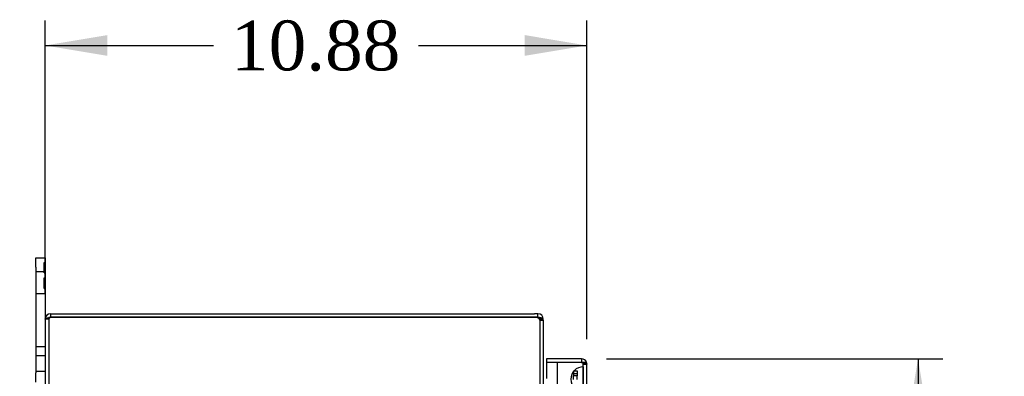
# Model space of a CAD drawing. Header units: inches. Extents: x 1 to 240, y -1 to 159.
# Tile 22 of 103: x 14 to 33, y 97 to 104. Entities that reach past the tile are written whole.
import ezdxf
from ezdxf.enums import TextEntityAlignment as Align
from ezdxf.lldxf.tags import DXFTag

# ---------------------------------------------------------------- set-up
doc = ezdxf.new("R2010")
doc.units = ezdxf.units.IN
doc.header["$MEASUREMENT"] = 0
for name, color, linetype in [('COM43552', 7, 'Continuous'), ('COM43581', 7, 'Continuous'), ('COM70219', 7, 'Continuous'), ('COM70657-10', 7, 'Continuous'), ('Default', 7, 'Continuous'), ('FET07710', 7, 'Continuous')]:
    doc.layers.add(name, color=color, linetype=linetype)
doc.styles.add('SEACAD_Times_New_Roman', font='times.ttf')
tags = doc.linetypes.add('HIDDEN2', pattern=[0.1875, 0.125, -0.0625]).pattern_tags.tags
tags[6:7] = [DXFTag(74, 4), DXFTag(75, 0), DXFTag(340, '0'), DXFTag(46, 0.0), DXFTag(50, 0.0), DXFTag(44, 0.0), DXFTag(45, 0.0)]
tags[4:5] = [DXFTag(74, 4), DXFTag(75, 0), DXFTag(340, '0'), DXFTag(46, 0.0), DXFTag(50, 0.0), DXFTag(44, 0.0), DXFTag(45, 0.0)]
doc.dimstyles.new('HAMMOND_(STH_-_240x160)', dxfattribs={"dimtxt": 1, "dimasz": 1.25, "dimexe": 0.5, "dimexo": 0.5, "dimgap": 0.25, "dimtad": 0, "dimtih": 1, "dimtoh": 1, "dimzin": 0, "dimdsep": 46, "dimtxsty": 'SEACAD_Times_New_Roman', "dimblk1": '_SE_FILLED', "dimblk2": '_SE_FILLED', "dimsah": 1, "dimcen": 0.5, "dimadec": 0, "dimazin": 0, "dimtfac": 0.8, "dimtofl": 0, "dimtmove": 0, "dimatfit": 3, "dimfxl": 1, "dimtolj": 1, "dimtzin": 0, "dimarcsym": 0})

# ---------------------------------------------------------------- blocks, each defined once
blk = doc.blocks.new('SE5')
at = {"layer": 'COM43552', "color": 7, "linetype": 'HIDDEN2'}
for p, q in [((14.265, 97.93), (14.193, 97.93)), ((14.265, 97.93), (14.265, 68.146)), ((24.121, 97.915), (24.121, 97.93)), ((24.121, 97.93), (24.174, 97.93)), ((24.121, 97.907), (24.121, 97.915)), ((24.121, 97.907), (24.193, 97.907)), ((24.121, 97.907), (24.121, 68.169)), ((24.193, 97.907), (24.193, 97.915)), ((24.799, 96.893), (24.871, 96.893)), ((24.799, 96.893), (24.799, 96.791)), ((24.871, 96.893), (24.871, 96.791)), ((24.799, 96.719), (24.799, 96.791)), ((24.871, 96.791), (24.799, 96.791)), ((24.871, 96.719), (24.871, 96.791))]:
    blk.add_line(p, q, dxfattribs=at)
at = {"layer": 'COM43552', "color": 7, "linetype": 'Continuous'}
for p, q in [((14.193, 97.93), (14.193, 68.146)), ((14.301, 98.038), (24.014, 98.038)), ((14.301, 98.038), (14.301, 97.966)), ((14.301, 97.966), (24.014, 97.966)), ((24.014, 97.966), (14.301, 97.966)), ((24.085, 98.038), (24.014, 98.038)), ((24.085, 97.966), (24.014, 97.966)), ((24.085, 97.966), (24.085, 98.038)), ((24.174, 97.93), (24.193, 97.93)), ((24.193, 97.915), (24.193, 97.93)), ((24.193, 97.907), (24.193, 68.169))]:
    blk.add_line(p, q, dxfattribs=at)
for centre, radius, start, end in [((14.301, 97.93), 0.108, 90, 180), ((14.301, 97.93), 0.036, 90, 114.0225), ((24.014, 97.716), 0.25, 73.6076, 90), ((24.085, 97.93), 0.108, 0, 90), ((24.085, 97.93), 0.036, 34.9389, 90)]:
    blk.add_arc(centre, radius, start, end, dxfattribs=at)
at = {"layer": 'COM43552', "color": 7, "linetype": 'HIDDEN2'}
for centre, start, end in [((14.301, 97.93), 114.0225, 180), ((24.085, 97.93), 0, 34.9389)]:
    blk.add_arc(centre, 0.036, start, end, dxfattribs=at)
at = {"layer": 'COM43552', "color": 7, "linetype": 'Continuous'}
for points, knots in [([(14.193, 97.93), (14.193, 97.933), (14.196, 97.936), (14.206, 97.942), (14.214, 97.945), (14.234, 97.951), (14.246, 97.954), (14.272, 97.96), (14.287, 97.963), (14.301, 97.966)], [0, 0, 0, 0, 0.25, 0.25, 0.5, 0.5, 0.75, 0.75, 1, 1, 1, 1]), ([(24.193, 97.907), (24.193, 97.908), (24.193, 97.909), (24.192, 97.912), (24.191, 97.915), (24.19, 97.917), (24.188, 97.92), (24.186, 97.922), (24.183, 97.925), (24.18, 97.927), (24.177, 97.929), (24.173, 97.932), (24.169, 97.934), (24.161, 97.937), (24.149, 97.942), (24.133, 97.946), (24.119, 97.95), (24.108, 97.952), (24.096, 97.954), (24.089, 97.955), (24.085, 97.956)], [0, 0, 0, 0, 0.038461, 0.077248, 0.116358, 0.155784, 0.19552, 0.235562, 0.275902, 0.316534, 0.357452, 0.398649, 0.440117, 0.48185, 0.608382, 0.737005, 0.802119, 0.867676, 0.933646, 1, 1, 1, 1])]:
    blk.add_open_spline(points, degree=3, knots=knots, dxfattribs=at)
at = {"layer": 'COM43552', "color": 7, "linetype": 'HIDDEN2'}
for points, knots in [([(14.265, 97.93), (14.265, 97.936), (14.269, 97.942), (14.282, 97.954), (14.291, 97.96), (14.301, 97.966)], [0, 0, 0, 0, 0.5, 0.5, 1, 1, 1, 1]), ([(24.121, 97.907), (24.121, 97.912), (24.12, 97.918), (24.117, 97.927), (24.114, 97.932), (24.108, 97.94), (24.104, 97.944), (24.095, 97.95), (24.09, 97.953), (24.085, 97.956)], [0, 0, 0, 0, 0.25, 0.25, 0.5, 0.5, 0.75, 0.75, 1, 1, 1, 1])]:
    blk.add_open_spline(points, degree=3, knots=knots, dxfattribs=at)
at = {"layer": 'COM43581', "color": 7, "linetype": 'HIDDEN2'}
for p, q in [((14.265, 97.966), (14.301, 97.966)), ((14.265, 97.966), (14.265, 97.93)), ((24.121, 97.93), (24.121, 97.931)), ((24.121, 97.931), (24.193, 97.931)), ((24.871, 96.829), (24.799, 96.829))]:
    blk.add_line(p, q, dxfattribs=at)
at = {"layer": 'COM43581', "color": 7, "linetype": 'Continuous'}
blk.add_line((24.193, 97.93), (24.193, 97.931), dxfattribs=at)
blk.add_arc((24.047, 97.716), 0.25, 81.2572, 90, dxfattribs=at)
blk.add_open_spline([(24.102, 97.961), (24.096, 97.962), (24.09, 97.963), (24.085, 97.963)], degree=3, dxfattribs=at)
blk.add_open_spline([(24.119, 97.941), (24.118, 97.942), (24.117, 97.943), (24.116, 97.946), (24.114, 97.948), (24.111, 97.951), (24.109, 97.953), (24.106, 97.955), (24.101, 97.957), (24.096, 97.96), (24.091, 97.962), (24.087, 97.963), (24.085, 97.963)], degree=3, knots=[0, 0, 0, 0, 0.08826, 0.175486, 0.261711, 0.346974, 0.431318, 0.514788, 0.638399, 0.760336, 0.880798, 1, 1, 1, 1], dxfattribs=at)
at = {"layer": 'COM43581', "color": 7, "linetype": 'HIDDEN2'}
blk.add_open_spline([(24.187, 97.941), (24.183, 97.944), (24.178, 97.946), (24.165, 97.951), (24.157, 97.953), (24.139, 97.956), (24.129, 97.958), (24.113, 97.96), (24.107, 97.961), (24.102, 97.961)], degree=3, knots=[0, 0, 0, 0, 0.25, 0.25, 0.5, 0.5, 0.75, 0.75, 0.8754066, 0.8754066, 0.8754066, 0.8754066], dxfattribs=at)
at = {"layer": 'COM70219', "color": 7, "linetype": 'HIDDEN2'}
for p, q in [((24.992, 96.723), (24.994, 96.972)), ((24.994, 96.972), (24.994, 96.473)), ((24.994, 96.972), (24.995, 96.972)), ((24.995, 96.972), (24.995, 96.473))]:
    blk.add_line(p, q, dxfattribs=at)
blk.add_arc((24.996, 96.723), 0.25, 90, 270, dxfattribs=at)
at = {"layer": 'COM70657-10', "color": 7, "linetype": 'Continuous'}
for p, q in [((24.96, 97.132), (24.256, 97.132)), ((24.256, 97.132), (24.256, 97.06)), ((24.474, 97.06), (24.256, 97.06)), ((24.256, 97.06), (24.256, 96.735)), ((24.96, 97.06), (24.256, 97.06)), ((24.96, 97.06), (24.474, 97.06)), ((24.474, 97.06), (24.474, 96.038)), ((25.062, 97.06), (24.96, 97.06)), ((24.96, 97.06), (25.062, 97.06)), ((25.068, 69.052), (25.068, 97.024))]:
    blk.add_line(p, q, dxfattribs=at)
at = {"layer": 'COM70657-10', "color": 7, "linetype": 'HIDDEN2'}
for p, q in [((24.96, 97.06), (24.474, 97.06)), ((24.96, 97.132), (24.96, 97.06)), ((24.996, 69.052), (24.996, 97.024)), ((24.996, 97.024), (25.068, 97.024))]:
    blk.add_line(p, q, dxfattribs=at)
at = {"layer": 'COM70657-10', "color": 7, "linetype": 'Continuous'}
for start, end in [(19.4712, 90), (0, 19.4712)]:
    blk.add_arc((24.96, 97.024), 0.108, start, end, dxfattribs=at)
at = {"layer": 'COM70657-10', "color": 7, "linetype": 'HIDDEN2'}
blk.add_arc((24.96, 97.024), 0.036, 0, 90, dxfattribs=at)
blk.add_ellipse((24.96, 97.024), major_axis=(-0.036, 0), ratio=0.997813, start_param=3.141593, end_param=4.712389, dxfattribs=at)
at = {"layer": 'COM70657-10', "color": 7, "linetype": 'Continuous'}
blk.add_ellipse((24.96, 97.024), major_axis=(-0.108, 0), ratio=0.997813, start_param=3.141593, end_param=3.48143, dxfattribs=at)
at = {"layer": 'COM70657-10', "color": 7, "linetype": 'HIDDEN2'}
blk.add_open_spline([(24.96, 97.06), (24.974, 97.057), (24.988, 97.054), (25.014, 97.048), (25.026, 97.045), (25.046, 97.039), (25.054, 97.036), (25.065, 97.03), (25.068, 97.027), (25.068, 97.024)], degree=3, knots=[0, 0, 0, 0, 0.25, 0.25, 0.5, 0.5, 0.75, 0.75, 1, 1, 1, 1], dxfattribs=at)
at = {"layer": 'FET07710', "color": 7, "linetype": 'Continuous'}
for p, q in [((14.006, 98.975), (14.006, 99.163)), ((14.006, 99.163), (14.193, 99.163)), ((14.193, 99.163), (14.193, 98.975)), ((14.006, 98.975), (14.006, 96.85)), ((14.193, 98.975), (14.193, 97.93)), ((14.006, 96.663), (14.006, 96.85))]:
    blk.add_line(p, q, dxfattribs=at)
at = {"layer": 'FET07710', "color": 7, "linetype": 'HIDDEN2'}
for p, q in [((14.173, 99.07), (14.193, 99.07)), ((14.173, 98.858), (14.173, 99.07)), ((14.193, 98.882), (14.006, 98.882)), ((14.173, 98.992), (14.193, 98.992)), ((14.173, 98.964), (14.193, 98.964)), ((14.173, 98.858), (14.193, 98.858)), ((14.173, 98.76), (14.193, 98.76)), ((14.173, 98.548), (14.173, 98.76)), ((14.173, 98.654), (14.193, 98.654)), ((14.006, 98.444), (14.193, 98.444)), ((14.173, 98.626), (14.193, 98.626)), ((14.173, 98.548), (14.193, 98.548)), ((14.006, 97.381), (14.193, 97.381)), ((14.193, 97.194), (14.006, 97.194)), ((14.006, 96.882), (14.193, 96.882))]:
    blk.add_line(p, q, dxfattribs=at)
blk = doc.blocks.new('DMBLK2871')
at = {"layer": 'Default', "linetype": 'Continuous'}
for points in [[(31.925, 95.882), (31.716, 97.132), (31.508, 95.882)], [(31.925, 70.194), (31.508, 70.194), (31.716, 68.944)]]:
    blk.add_hatch(color=7, dxfattribs=at).paths.add_polyline_path(points)
at = {"layer": 'Default', "color": 7, "linetype": 'Continuous'}
for p, q in [((25.46, 97.132), (32.216, 97.132)), ((31.716, 97.132), (31.716, 83.888)), ((31.716, 81.038), (31.716, 68.944)), ((25.108, 68.944), (32.216, 68.944))]:
    blk.add_line(p, q, dxfattribs=at)
at = {"layer": 'Default', "color": 7, "linetype": 'Continuous', "style": 'SEACAD_Times_New_Roman'}
for s, p in [('28.19', (30.01, 83.538)), ('DOOR', (29.619, 82.038))]:
    blk.add_text(s, height=1, dxfattribs=at).set_placement(p, align=Align.TOP_LEFT)
blk = doc.blocks.new('_SE_FILLED')
at = {"color": 0}
blk.add_line((0, 0), (-1, 0), dxfattribs=at)
blk.add_solid([(0, 0), (-1, -0.1665), (-1, 0.1665), (0, 0)], dxfattribs=at)
blk = doc.blocks.new('DMBLK2872')
at = {"layer": 'Default', "linetype": 'Continuous'}
for points in [[(8.411, 97.913), (8.828, 97.913), (8.619, 99.163)], [(8.411, 68.163), (8.619, 66.913), (8.828, 68.163)]]:
    blk.add_hatch(color=7, dxfattribs=at).paths.add_polyline_path(points)
at = {"layer": 'Default', "color": 7, "linetype": 'Continuous'}
for p, q in [((13.506, 99.163), (8.119, 99.163)), ((8.619, 83.888), (8.619, 99.163)), ((8.619, 66.913), (8.619, 82.538)), ((13.599, 66.913), (8.119, 66.913))]:
    blk.add_line(p, q, dxfattribs=at)
at = {"layer": 'Default', "color": 7, "linetype": 'Continuous', "style": 'SEACAD_Times_New_Roman'}
blk.add_text('32.25', height=1, dxfattribs=at).set_placement((6.913, 83.538), align=Align.TOP_LEFT)
blk = doc.blocks.new('DMBLK2873')
at = {"layer": 'Default', "linetype": 'Continuous'}
for points in [[(15.443, 103.635), (14.193, 103.426), (15.443, 103.218)], [(23.818, 103.635), (23.818, 103.218), (25.068, 103.426)]]:
    blk.add_hatch(color=7, dxfattribs=at).paths.add_polyline_path(points)
at = {"layer": 'Default', "color": 7, "linetype": 'Continuous'}
for p, q in [((14.193, 98.43), (14.193, 103.926)), ((25.068, 97.524), (25.068, 103.926)), ((14.193, 103.426), (17.574, 103.426)), ((21.686, 103.426), (25.068, 103.426))]:
    blk.add_line(p, q, dxfattribs=at)
at = {"layer": 'Default', "color": 7, "linetype": 'Continuous', "style": 'SEACAD_Times_New_Roman'}
blk.add_text('10.88', height=1, dxfattribs=at).set_placement((17.924, 103.926), align=Align.TOP_LEFT)

msp = doc.modelspace()

# ---------------------------------------------------------------- block references
at = {"layer": 'Default'}
msp.add_blockref('SE5', (0, 0), dxfattribs=at)

# ---------------------------------------------------------------- dimensions: what is measured, and where the dimension line sits
at = {"layer": 'Default', "color": 7, "linetype": 'Continuous'}
dim = msp.add_linear_dim(base=(25.0678, 103.4263), p1=(14.1927, 97.93), p2=(25.0678, 97.024), text='\\A1;<>', dimstyle='HAMMOND_(STH_-_240x160)', dxfattribs=at)
dim.commit()
dim.dimension.update_dxf_attribs({"geometry": 'DMBLK2873', "text_midpoint": (19.6303, 103.4263), "dimtype": 160})
for base, p1, p2, angle, text, picture, middle, dimtype in [((8.619, 66.913), (14.099, 66.913), (14.193, 99.163), 89.8339, '\\A1;<>', 'DMBLK2872', (8.619, 83.038), 161), ((31.716, 68.944), (24.256, 97.132), (24.608, 68.944), 90, '\\A1;<>\\PDOOR', 'DMBLK2871', (31.716, 83.038), 160)]:
    dim = msp.add_linear_dim(base=base, p1=p1, p2=p2, angle=angle, text=text, dimstyle='HAMMOND_(STH_-_240x160)', dxfattribs=at)
    dim.commit()
    dim.dimension.update_dxf_attribs({"geometry": picture, "text_midpoint": middle, "dimtype": dimtype})

doc.saveas('drawing.dxf')
